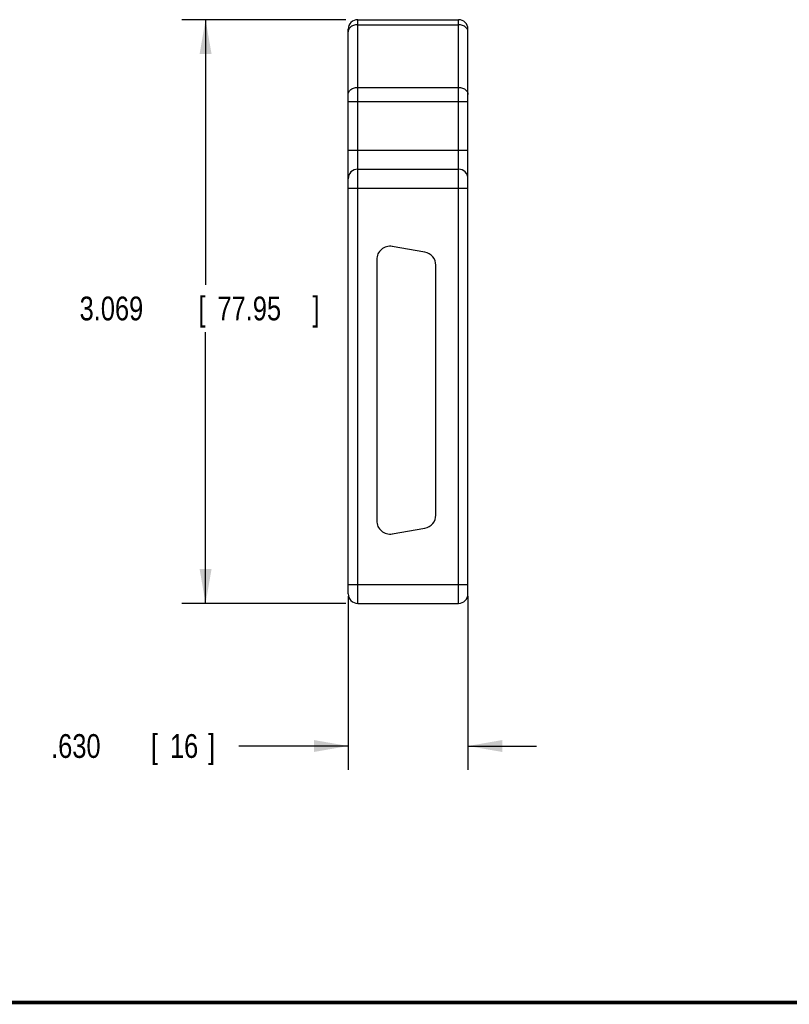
# Model space of a CAD drawing. Header units: inches. Extents: x 0.2 to 16.8, y 0.1 to 10.8.
# Tile 2 of 10: x 7.3 to 11.4, y 0.2 to 5.4. Entities that reach past the tile are written whole.
import ezdxf

# ---------------------------------------------------------------- set-up
doc = ezdxf.new("R2010")
doc.units = ezdxf.units.IN
doc.header["$LTSCALE"] = 0.935
doc.header["$MEASUREMENT"] = 0
doc.layers.get('0').update_dxf_attribs({"linetype": 'CONTINUOUS'})
doc.layers.add('DIMENSIONS', color=7, linetype='CONTINUOUS')
doc.styles.get("Standard").update_dxf_attribs({"font": 'txt', "width": 0.8})
doc.dimstyles.new('DIMSTYLE_1', dxfattribs={"dimtxt": 0.125, "dimasz": 0.18, "dimexe": 0.18, "dimexo": 0.0625, "dimgap": 0.09, "dimtad": 0, "dimtih": 1, "dimtoh": 1, "dimdec": 3, "dimzin": 4, "dimdsep": 46, "dimtxsty": 'STANDARD', "dimblk": '_FILLED', "dimblk1": '_FILLED', "dimblk2": '_FILLED', "dimcen": 0.09, "dimadec": 0, "dimazin": 0, "dimtp": 0.01, "dimtm": 0.01, "dimtfac": 1, "dimtdec": 3, "dimtofl": 0, "dimtmove": 0, "dimatfit": 3, "dimldrblk": '_FILLED', "dimfxl": 1, "dimtolj": 1, "dimtzin": 4, "dimarcsym": 0})

# ---------------------------------------------------------------- blocks, each defined once
blk = doc.blocks.new('_FILLED')
at = {"color": 0, "linetype": 'BYBLOCK'}
blk.add_solid([(0, 0), (-1, 0.174), (-1, -0.174)], dxfattribs=at)
blk = doc.blocks.new('*D2')
at = {"layer": 'DIMENSIONS', "color": 2, "linetype": 'CONTINUOUS'}
for p, q in [((9.0351, 5.4257), (8.1726, 5.4257)), ((8.2976, 5.4257), (8.2976, 4.0323)), ((8.2976, 2.3567), (8.2976, 3.7823)), ((9.0351, 2.3567), (8.1726, 2.3567))]:
    blk.add_line(p, q, dxfattribs=at)
at = {"layer": 'DIMENSIONS', "color": 2, "linetype": 'CONTINUOUS', "xscale": 0.18, "yscale": 0.18, "zscale": 0.18}
for p, rotation in [((8.2976, 5.4257), 90), ((8.2976, 2.3567), 270)]:
    blk.add_blockref('_FILLED', p, dxfattribs=dict(at, rotation=rotation))
at = {"layer": 'DIMENSIONS', "color": 2, "linetype": 'CONTINUOUS', "width": 0.8}
for s, p in [('3.069', (7.6351, 3.8448)), ('[', (8.2601, 3.8448)), ('77.95', (8.3601, 3.8448)), (']', (8.8601, 3.8448))]:
    blk.add_text(s, height=0.125, dxfattribs=at).set_placement(p)
blk = doc.blocks.new('*D3')
at = {"layer": 'DIMENSIONS', "color": 2, "linetype": 'CONTINUOUS'}
for p, q in [((9.0476, 2.3942), (9.0476, 1.4817)), ((9.6776, 2.3942), (9.6776, 1.4817)), ((9.0476, 1.6067), (8.4727, 1.6067)), ((9.6776, 1.6067), (10.0376, 1.6067))]:
    blk.add_line(p, q, dxfattribs=at)
at = {"layer": 'DIMENSIONS', "color": 2, "linetype": 'CONTINUOUS', "xscale": 0.18, "yscale": 0.18, "zscale": 0.18}
blk.add_blockref('_FILLED', (9.0476, 1.6067), dxfattribs=at)
at = {"layer": 'DIMENSIONS', "color": 2, "linetype": 'CONTINUOUS', "xscale": 0.18, "yscale": 0.18, "zscale": 0.18, "rotation": 180}
blk.add_blockref('_FILLED', (9.6776, 1.6067), dxfattribs=at)
at = {"layer": 'DIMENSIONS', "color": 2, "linetype": 'CONTINUOUS', "width": 0.8}
for s, p in [('.630', (7.4852, 1.5442)), ('[', (8.0102, 1.5442)), ('16', (8.1102, 1.5442)), (']', (8.3102, 1.5442))]:
    blk.add_text(s, height=0.125, dxfattribs=at).set_placement(p)

msp = doc.modelspace()

# ---------------------------------------------------------------- linework, layer by layer
at = {"color": 7, "linetype": 'CONTINUOUS'}
for p, q in [((9.0976, 2.3567), (9.0976, 5.4257)), ((9.0976, 5.4257), (9.6276, 5.4257)), ((9.0976, 5.3989), (9.6276, 5.3989)), ((9.6276, 2.3567), (9.6276, 5.4257)), ((9.0476, 2.4067), (9.0476, 5.3757)), ((9.6776, 2.4067), (9.6776, 5.3757)), ((9.0976, 5.0693), (9.6276, 5.0693)), ((9.0476, 4.9961), (9.6776, 4.9961)), ((9.0476, 4.7397), (9.6776, 4.7397)), ((9.0976, 4.6397), (9.6276, 4.6397)), ((9.0476, 4.5397), (9.6776, 4.5397)), ((9.4507, 4.203), (9.2797, 4.2332)), ((9.1976, 4.1642), (9.1976, 2.7911)), ((9.5086, 2.8213), (9.5086, 4.1341)), ((9.2797, 2.7222), (9.4507, 2.7523)), ((9.0476, 2.4567), (9.6776, 2.4567)), ((9.0976, 2.3567), (9.6276, 2.3567))]:
    msp.add_line(p, q, dxfattribs=at)
at = {"color": 7, "linetype": 'CONTINUOUS', "const_width": 0.02}
msp.add_lwpolyline([(0.25, 0.2586), (16.75, 0.2586)], dxfattribs=at)
at = {"color": 7, "linetype": 'CONTINUOUS'}
for centre, radius, start, end in [((9.0976, 5.3757), 0.05, 90, 180), ((9.6276, 5.3757), 0.05, 0, 90), ((9.0976, 4.5897), 0.05, 90, 180), ((9.6276, 4.5897), 0.05, 0, 90), ((9.2676, 4.1642), 0.07, 80, 180), ((9.4386, 4.1341), 0.07, 0, 80), ((9.4386, 2.8213), 0.07, 280, 360), ((9.2676, 2.7911), 0.07, 180, 280), ((9.0976, 2.4067), 0.05, 180, 270), ((9.6276, 2.4067), 0.05, 270, 360)]:
    msp.add_arc(centre, radius, start, end, dxfattribs=at)
for points, knots in [([(9.0976, 5.3989), (9.0938, 5.3989), (9.0865, 5.3983), (9.0759, 5.3956), (9.0664, 5.3913), (9.0584, 5.3855), (9.0532, 5.3796), (9.051, 5.3757), (9.0504, 5.3743)], [0, 0, 0, 0, 0.199866, 0.395178, 0.582006, 0.75768, 0.921443, 1, 1, 1, 1]), ([(9.6776, 5.3623), (9.6776, 5.365), (9.6767, 5.3707), (9.6728, 5.3785), (9.6667, 5.3855), (9.6587, 5.3913), (9.6492, 5.3956), (9.6387, 5.3983), (9.6313, 5.3989), (9.6276, 5.3989)], [0, 0, 0, 0, 0.120705, 0.246298, 0.380249, 0.523943, 0.67676, 0.836518, 1, 1, 1, 1]), ([(9.0504, 5.3743), (9.0497, 5.3731), (9.0482, 5.3692), (9.0476, 5.365), (9.0476, 5.3623)], [0, 0, 0, 0, 0.336936, 1, 1, 1, 1]), ([(9.0476, 5.0327), (9.0476, 5.0355), (9.0484, 5.0411), (9.0523, 5.049), (9.0584, 5.056), (9.0664, 5.0617), (9.0759, 5.0661), (9.0865, 5.0687), (9.0938, 5.0693), (9.0976, 5.0693)], [0, 0, 0, 0, 0.120705, 0.246298, 0.380249, 0.523943, 0.67676, 0.836518, 1, 1, 1, 1]), ([(9.6276, 5.0693), (9.6313, 5.0693), (9.6387, 5.0687), (9.6492, 5.0661), (9.6587, 5.0617), (9.6667, 5.056), (9.6728, 5.049), (9.6767, 5.0411), (9.6776, 5.0355), (9.6776, 5.0327)], [0, 0, 0, 0, 0.163482, 0.32324, 0.476057, 0.619751, 0.753702, 0.879295, 1, 1, 1, 1])]:
    msp.add_open_spline(points, degree=3, knots=knots, dxfattribs=at)

# ---------------------------------------------------------------- dimensions: what is measured, and where the dimension line sits
at = {"layer": 'DIMENSIONS', "color": 2, "linetype": 'CONTINUOUS'}
dim = msp.add_linear_dim(base=(8.2976, 5.4257), p1=(9.0351, 2.3567), p2=(9.0351, 5.4257), angle=90, dimstyle='DIMSTYLE_1', dxfattribs=at)
dim.commit()
dim.dimension.update_dxf_attribs({"geometry": '*D2', "text_midpoint": (8.2976, 3.9073), "dimtype": 160})
dim = msp.add_linear_dim(base=(9.6776, 1.6067), p1=(9.0476, 2.3942), p2=(9.6776, 2.3942), dimstyle='DIMSTYLE_1', dxfattribs=at)
dim.commit()
dim.dimension.update_dxf_attribs({"geometry": '*D3', "text_midpoint": (7.9477, 1.6067), "dimtype": 160})

doc.saveas('drawing.dxf')
